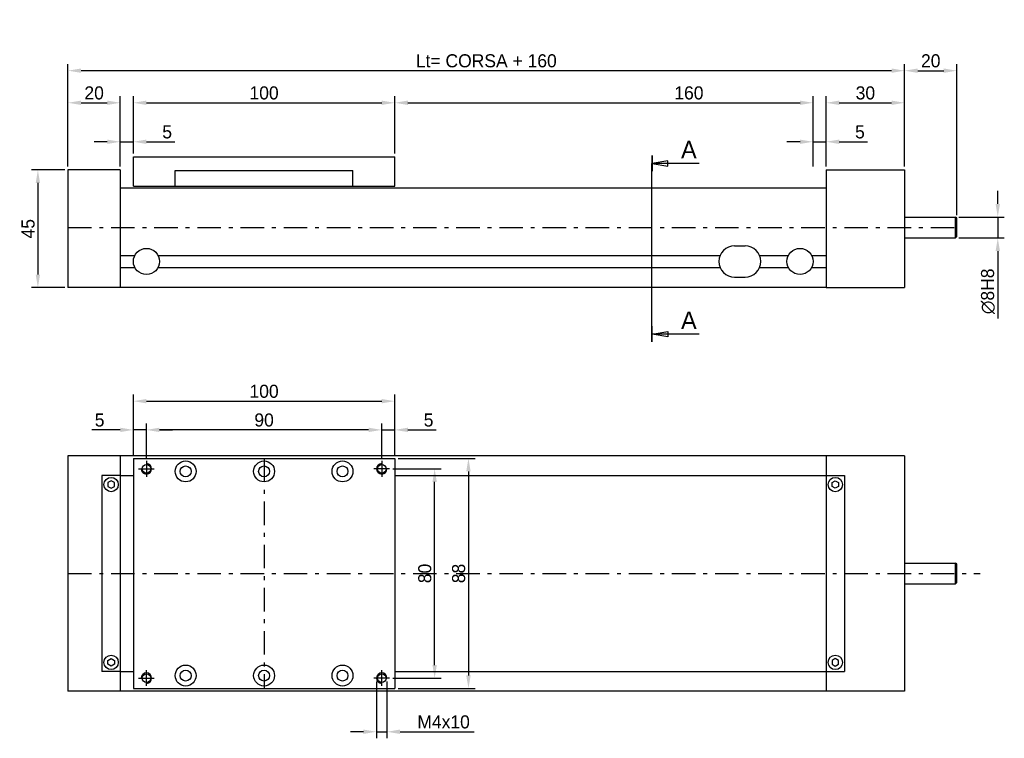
# Model space of a CAD drawing. Extents: x -56 to 589, y 202 to 476.
# Tile 4 of 4: x 213 to 589, y 202 to 476. Entities that reach past the tile are written whole.
import ezdxf

# ---------------------------------------------------------------- set-up
doc = ezdxf.new("R2010")
doc.units = 0
doc.header["$LTSCALE"] = 1.5
doc.linetypes.add('PL2', pattern=[11, 6, -2, 1, -2])
doc.linetypes.add('TR2', pattern=[5, 3, -2])
doc.layers.get('0').update_dxf_attribs({"linetype": 'CONTINUOUS'})
doc.layers.get('DEFPOINTS').update_dxf_attribs({"linetype": 'CONTINUOUS'})
for name, color, linetype in [('ASSI', 241, 'PL2'), ('QUOTE', 60, 'CONTINUOUS'), ('RIEMPIE', 5, 'CONTINUOUS'), ('TESTI', 2, 'CONTINUOUS'), ('TRATTEGGI', 1, 'TR2')]:
    doc.layers.add(name, color=color, linetype=linetype)
doc.dimstyles.get("Standard").update_dxf_attribs({"dimtxt": 0.18, "dimasz": 0.18, "dimexe": 0.18, "dimexo": 0.0625, "dimgap": 0.09, "dimtad": 0, "dimtih": 1, "dimtoh": 1, "dimdec": 4, "dimzin": 0, "dimdsep": 46, "dimtxsty": 'STANDARD', "dimcen": 0.09, "dimadec": 0, "dimazin": 0, "dimtfac": 1, "dimtdec": 4, "dimtofl": 0, "dimtmove": 0, "dimatfit": 3, "dimfxl": 1, "dimtolj": 1, "dimtzin": 0, "dimarcsym": 0})

# ---------------------------------------------------------------- blocks, each defined once
blk = doc.blocks.new('*D65')
at = {"color": 0, "linetype": 'ByBlock', "transparency": 16777216}
for p, q in [((586.95, 406.07), (586.95, 411.07)), ((572.06, 401.07), (589.45, 401.07)), ((586.95, 401.07), (586.95, 393.07)), ((572.06, 393.07), (589.45, 393.07)), ((586.95, 388.07), (586.95, 362.23))]:
    blk.add_line(p, q, dxfattribs=at)
for points in [[(586.12, 406.07), (587.78, 406.07), (586.95, 401.07)], [(586.12, 388.07), (587.78, 388.07), (586.95, 393.07)]]:
    blk.add_solid(points, dxfattribs=at)
at = {"layer": 'DEFPOINTS', "color": 0, "linetype": 'ByBlock', "transparency": 16777216}
for p in [(570.81, 401.07), (570.81, 393.07), (586.95, 393.07)]:
    blk.add_point(p, dxfattribs=at)
at = {"color": 0, "linetype": 'ByBlock', "transparency": 16777216, "insert": (583.2, 372.65), "char_height": 5, "attachment_point": 5, "rotation": 90}
blk.add_mtext('\\A1;∅8H8', dxfattribs=at)
blk = doc.blocks.new('*D85')
at = {"color": 0, "linetype": 'ByBlock', "transparency": 16777216}
for p, q in [((230.06, 419.07), (217.3, 419.07)), ((219.8, 414.07), (219.8, 379.07)), ((230.06, 374.07), (217.3, 374.07))]:
    blk.add_line(p, q, dxfattribs=at)
for points in [[(218.96, 414.07), (220.63, 414.07), (219.8, 419.07)], [(218.96, 379.07), (220.63, 379.07), (219.8, 374.07)]]:
    blk.add_solid(points, dxfattribs=at)
at = {"layer": 'DEFPOINTS', "color": 0, "linetype": 'ByBlock', "transparency": 16777216}
for p in [(231.31, 419.07), (219.8, 374.07), (231.31, 374.07)]:
    blk.add_point(p, dxfattribs=at)
at = {"color": 0, "linetype": 'ByBlock', "transparency": 16777216, "insert": (216.05, 396.57), "char_height": 5, "attachment_point": 5, "rotation": 90}
blk.add_mtext('\\A1;45', dxfattribs=at)
blk = doc.blocks.new('*D88')
at = {"color": 0, "linetype": 'ByBlock', "transparency": 16777216}
for p, q in [((231.31, 420.32), (231.31, 447.23)), ((236.31, 444.73), (246.31, 444.73)), ((251.31, 420.32), (251.31, 447.23))]:
    blk.add_line(p, q, dxfattribs=at)
for points in [[(236.31, 445.57), (236.31, 443.9), (231.31, 444.73)], [(246.31, 445.57), (246.31, 443.9), (251.31, 444.73)]]:
    blk.add_solid(points, dxfattribs=at)
at = {"layer": 'DEFPOINTS', "color": 0, "linetype": 'ByBlock', "transparency": 16777216}
for p in [(251.31, 444.73), (231.31, 419.07), (251.31, 419.07)]:
    blk.add_point(p, dxfattribs=at)
at = {"color": 0, "linetype": 'ByBlock', "transparency": 16777216, "insert": (241.31, 448.48), "char_height": 5, "attachment_point": 5}
blk.add_mtext('\\A1;20', dxfattribs=at)
blk = doc.blocks.new('*D89')
at = {"color": 0, "linetype": 'ByBlock', "transparency": 16777216}
for p, q in [((246.31, 429.83), (241.31, 429.83)), ((251.31, 420.32), (251.31, 432.33)), ((251.31, 429.83), (256.31, 429.83)), ((256.31, 425.32), (256.31, 432.33)), ((261.31, 429.83), (272.15, 429.83))]:
    blk.add_line(p, q, dxfattribs=at)
for points in [[(246.31, 430.66), (246.31, 428.99), (251.31, 429.83)], [(261.31, 430.66), (261.31, 428.99), (256.31, 429.83)]]:
    blk.add_solid(points, dxfattribs=at)
at = {"layer": 'DEFPOINTS', "color": 0, "linetype": 'ByBlock', "transparency": 16777216}
for p in [(256.31, 429.83), (256.31, 424.07), (251.31, 419.07)]:
    blk.add_point(p, dxfattribs=at)
at = {"color": 0, "linetype": 'ByBlock', "transparency": 16777216, "insert": (269.23, 433.58), "char_height": 5, "attachment_point": 5}
blk.add_mtext('\\A1;5', dxfattribs=at)
blk = doc.blocks.new('*D90')
at = {"color": 0, "linetype": 'ByBlock', "transparency": 16777216}
for p, q in [((256.31, 426.57), (256.31, 447.23)), ((261.31, 444.73), (351.31, 444.73)), ((356.31, 425.32), (356.31, 447.23))]:
    blk.add_line(p, q, dxfattribs=at)
for points in [[(261.31, 445.57), (261.31, 443.9), (256.31, 444.73)], [(351.31, 445.57), (351.31, 443.9), (356.31, 444.73)]]:
    blk.add_solid(points, dxfattribs=at)
at = {"layer": 'DEFPOINTS', "color": 0, "linetype": 'ByBlock', "transparency": 16777216}
for p in [(356.31, 444.73), (256.31, 425.32), (356.31, 424.07)]:
    blk.add_point(p, dxfattribs=at)
at = {"color": 0, "linetype": 'ByBlock', "transparency": 16777216, "insert": (306.31, 448.48), "char_height": 5, "attachment_point": 5}
blk.add_mtext('\\A1;100', dxfattribs=at)
blk = doc.blocks.new('*D91')
at = {"color": 0, "linetype": 'ByBlock', "transparency": 16777216}
for p, q in [((356.31, 425.32), (356.31, 447.23)), ((361.31, 444.73), (511.31, 444.73)), ((516.31, 420.32), (516.31, 447.23))]:
    blk.add_line(p, q, dxfattribs=at)
for points in [[(361.31, 445.57), (361.31, 443.9), (356.31, 444.73)], [(511.31, 445.57), (511.31, 443.9), (516.31, 444.73)]]:
    blk.add_solid(points, dxfattribs=at)
at = {"layer": 'DEFPOINTS', "color": 0, "linetype": 'ByBlock', "transparency": 16777216}
for p in [(516.31, 444.73), (356.31, 424.07), (516.31, 419.07)]:
    blk.add_point(p, dxfattribs=at)
at = {"color": 0, "linetype": 'ByBlock', "transparency": 16777216, "insert": (468.81, 448.48), "char_height": 5, "attachment_point": 5}
blk.add_mtext('\\A1;160', dxfattribs=at)
blk = doc.blocks.new('*D92')
at = {"color": 0, "linetype": 'ByBlock', "transparency": 16777216}
for p, q in [((511.31, 429.83), (506.31, 429.83)), ((516.31, 421.57), (516.31, 432.33)), ((516.31, 429.83), (521.31, 429.83)), ((521.31, 420.32), (521.31, 432.33)), ((526.31, 429.83), (537.15, 429.83))]:
    blk.add_line(p, q, dxfattribs=at)
for points in [[(511.31, 430.66), (511.31, 428.99), (516.31, 429.83)], [(526.31, 430.66), (526.31, 428.99), (521.31, 429.83)]]:
    blk.add_solid(points, dxfattribs=at)
at = {"layer": 'DEFPOINTS', "color": 0, "linetype": 'ByBlock', "transparency": 16777216}
for p in [(521.31, 429.83), (516.31, 420.32), (521.31, 419.07)]:
    blk.add_point(p, dxfattribs=at)
at = {"color": 0, "linetype": 'ByBlock', "transparency": 16777216, "insert": (534.23, 433.58), "char_height": 5, "attachment_point": 5}
blk.add_mtext('\\A1;5', dxfattribs=at)
blk = doc.blocks.new('*D93')
at = {"color": 0, "linetype": 'ByBlock', "transparency": 16777216}
for p, q in [((521.31, 420.32), (521.31, 447.23)), ((526.31, 444.73), (546.31, 444.73)), ((551.31, 420.32), (551.31, 447.23))]:
    blk.add_line(p, q, dxfattribs=at)
for points in [[(526.31, 445.57), (526.31, 443.9), (521.31, 444.73)], [(546.31, 445.57), (546.31, 443.9), (551.31, 444.73)]]:
    blk.add_solid(points, dxfattribs=at)
at = {"layer": 'DEFPOINTS', "color": 0, "linetype": 'ByBlock', "transparency": 16777216}
for p in [(551.31, 444.73), (521.31, 419.07), (551.31, 419.07)]:
    blk.add_point(p, dxfattribs=at)
at = {"color": 0, "linetype": 'ByBlock', "transparency": 16777216, "insert": (536.31, 448.48), "char_height": 5, "attachment_point": 5}
blk.add_mtext('\\A1;30', dxfattribs=at)
blk = doc.blocks.new('*D94')
at = {"color": 0, "linetype": 'ByBlock', "transparency": 16777216}
for p, q in [((231.31, 420.32), (231.31, 459.5)), ((551.31, 420.32), (551.31, 459.5)), ((546.31, 457), (236.31, 457))]:
    blk.add_line(p, q, dxfattribs=at)
for points in [[(236.31, 457.84), (236.31, 456.17), (231.31, 457)], [(546.31, 457.84), (546.31, 456.17), (551.31, 457)]]:
    blk.add_solid(points, dxfattribs=at)
at = {"layer": 'DEFPOINTS', "color": 0, "linetype": 'ByBlock', "transparency": 16777216}
for p in [(231.31, 457), (231.31, 419.07), (551.31, 419.07)]:
    blk.add_point(p, dxfattribs=at)
at = {"color": 0, "linetype": 'ByBlock', "transparency": 16777216, "insert": (391.31, 460.75), "char_height": 5, "attachment_point": 5}
blk.add_mtext('\\A1;Lt= CORSA + 160', dxfattribs=at)
blk = doc.blocks.new('*D95')
at = {"color": 0, "linetype": 'ByBlock', "transparency": 16777216}
for p, q in [((551.31, 420.32), (551.31, 459.5)), ((571.31, 401.82), (571.31, 459.5)), ((556.31, 457), (566.31, 457))]:
    blk.add_line(p, q, dxfattribs=at)
for points in [[(556.31, 457.84), (556.31, 456.17), (551.31, 457)], [(566.31, 457.84), (566.31, 456.17), (571.31, 457)]]:
    blk.add_solid(points, dxfattribs=at)
at = {"layer": 'DEFPOINTS', "color": 0, "linetype": 'ByBlock', "transparency": 16777216}
for p in [(571.31, 457), (551.31, 419.07), (571.31, 400.57)]:
    blk.add_point(p, dxfattribs=at)
at = {"color": 0, "linetype": 'ByBlock', "transparency": 16777216, "insert": (561.31, 460.75), "char_height": 5, "attachment_point": 5}
blk.add_mtext('\\A1;20', dxfattribs=at)
blk = doc.blocks.new('*D105')
at = {"color": 0, "linetype": 'ByBlock', "transparency": 16777216}
for p, q in [((357.56, 308.8), (386.99, 308.8)), ((384.49, 303.8), (384.49, 225.8)), ((357.56, 220.8), (386.99, 220.8))]:
    blk.add_line(p, q, dxfattribs=at)
for points in [[(383.65, 303.8), (385.32, 303.8), (384.49, 308.8)], [(383.65, 225.8), (385.32, 225.8), (384.49, 220.8)]]:
    blk.add_solid(points, dxfattribs=at)
at = {"layer": 'DEFPOINTS', "color": 0, "linetype": 'ByBlock', "transparency": 16777216}
for p in [(356.31, 308.8), (356.31, 220.8), (384.49, 220.8)]:
    blk.add_point(p, dxfattribs=at)
at = {"color": 0, "linetype": 'ByBlock', "transparency": 16777216, "insert": (380.74, 264.8), "char_height": 5, "attachment_point": 5, "rotation": 90}
blk.add_mtext('\\A1;88', dxfattribs=at)
blk = doc.blocks.new('*D106')
at = {"color": 0, "linetype": 'ByBlock', "transparency": 16777216}
for p, q in [((355.56, 304.8), (374.05, 304.8)), ((371.55, 229.8), (371.55, 299.8)), ((355.56, 224.8), (374.05, 224.8))]:
    blk.add_line(p, q, dxfattribs=at)
for points in [[(370.72, 299.8), (372.39, 299.8), (371.55, 304.8)], [(370.72, 229.8), (372.39, 229.8), (371.55, 224.8)]]:
    blk.add_solid(points, dxfattribs=at)
at = {"layer": 'DEFPOINTS', "color": 0, "linetype": 'ByBlock', "transparency": 16777216}
for p in [(354.31, 304.8), (371.55, 304.8), (354.31, 224.8)]:
    blk.add_point(p, dxfattribs=at)
at = {"color": 0, "linetype": 'ByBlock', "transparency": 16777216, "insert": (367.8, 264.8), "char_height": 5, "attachment_point": 5, "rotation": 90}
blk.add_mtext('\\A1;80', dxfattribs=at)
blk = doc.blocks.new('*D107')
at = {"color": 0, "linetype": 'ByBlock', "transparency": 16777216}
for p, q in [((349.31, 223.55), (349.31, 201.79)), ((353.31, 223.55), (353.31, 201.79)), ((344.31, 204.29), (339.31, 204.29)), ((349.31, 204.29), (353.31, 204.29)), ((358.31, 204.29), (386.65, 204.29))]:
    blk.add_line(p, q, dxfattribs=at)
for points in [[(344.31, 205.13), (344.31, 203.46), (349.31, 204.29)], [(358.31, 205.13), (358.31, 203.46), (353.31, 204.29)]]:
    blk.add_solid(points, dxfattribs=at)
at = {"layer": 'DEFPOINTS', "color": 0, "linetype": 'ByBlock', "transparency": 16777216}
for p in [(349.31, 224.8), (353.31, 224.8), (353.31, 204.29)]:
    blk.add_point(p, dxfattribs=at)
at = {"color": 0, "linetype": 'ByBlock', "transparency": 16777216, "insert": (374.98, 208.04), "char_height": 5, "attachment_point": 5}
blk.add_mtext('\\A1;M4x10', dxfattribs=at)
blk = doc.blocks.new('*D108')
at = {"color": 0, "linetype": 'ByBlock', "transparency": 16777216}
for p, q in [((351.31, 311.05), (351.31, 322.19)), ((356.31, 311.05), (356.31, 322.19)), ((346.31, 319.69), (341.31, 319.69)), ((351.31, 319.69), (356.31, 319.69)), ((361.31, 319.69), (372.15, 319.69))]:
    blk.add_line(p, q, dxfattribs=at)
for points in [[(346.31, 320.53), (346.31, 318.86), (351.31, 319.69)], [(361.31, 320.53), (361.31, 318.86), (356.31, 319.69)]]:
    blk.add_solid(points, dxfattribs=at)
at = {"layer": 'DEFPOINTS', "color": 0, "linetype": 'ByBlock', "transparency": 16777216}
for p in [(356.31, 319.69), (351.31, 309.8), (356.31, 309.8)]:
    blk.add_point(p, dxfattribs=at)
at = {"color": 0, "linetype": 'ByBlock', "transparency": 16777216, "insert": (369.23, 323.44), "char_height": 5, "attachment_point": 5}
blk.add_mtext('\\A1;5', dxfattribs=at)
blk = doc.blocks.new('*D109')
at = {"color": 0, "linetype": 'ByBlock', "transparency": 16777216}
for p, q in [((261.31, 309.05), (261.31, 322.19)), ((351.31, 309.05), (351.31, 322.19)), ((346.31, 319.69), (266.31, 319.69))]:
    blk.add_line(p, q, dxfattribs=at)
for points in [[(266.31, 320.53), (266.31, 318.86), (261.31, 319.69)], [(346.31, 320.53), (346.31, 318.86), (351.31, 319.69)]]:
    blk.add_solid(points, dxfattribs=at)
at = {"layer": 'DEFPOINTS', "color": 0, "linetype": 'ByBlock', "transparency": 16777216}
for p in [(261.31, 319.69), (261.31, 307.8), (351.31, 307.8)]:
    blk.add_point(p, dxfattribs=at)
at = {"color": 0, "linetype": 'ByBlock', "transparency": 16777216, "insert": (306.31, 323.44), "char_height": 5, "attachment_point": 5}
blk.add_mtext('\\A1;90', dxfattribs=at)
blk = doc.blocks.new('*D110')
at = {"color": 0, "linetype": 'ByBlock', "transparency": 16777216}
for p, q in [((256.31, 311.05), (256.31, 322.19)), ((261.31, 311.05), (261.31, 322.19)), ((251.31, 319.69), (240.48, 319.69)), ((261.31, 319.69), (256.31, 319.69)), ((266.31, 319.69), (271.31, 319.69))]:
    blk.add_line(p, q, dxfattribs=at)
for points in [[(251.31, 320.53), (251.31, 318.86), (256.31, 319.69)], [(266.31, 320.53), (266.31, 318.86), (261.31, 319.69)]]:
    blk.add_solid(points, dxfattribs=at)
at = {"layer": 'DEFPOINTS', "color": 0, "linetype": 'ByBlock', "transparency": 16777216}
for p in [(256.31, 319.69), (256.31, 309.8), (261.31, 309.8)]:
    blk.add_point(p, dxfattribs=at)
at = {"color": 0, "linetype": 'ByBlock', "transparency": 16777216, "insert": (243.4, 323.44), "char_height": 5, "attachment_point": 5}
blk.add_mtext('\\A1;5', dxfattribs=at)
blk = doc.blocks.new('*D111')
at = {"color": 0, "linetype": 'ByBlock', "transparency": 16777216}
for p, q in [((256.31, 310.05), (256.31, 333.17)), ((356.31, 310.05), (356.31, 333.17)), ((261.31, 330.67), (351.31, 330.67))]:
    blk.add_line(p, q, dxfattribs=at)
for points in [[(261.31, 331.5), (261.31, 329.84), (256.31, 330.67)], [(351.31, 331.5), (351.31, 329.84), (356.31, 330.67)]]:
    blk.add_solid(points, dxfattribs=at)
at = {"layer": 'DEFPOINTS', "color": 0, "linetype": 'ByBlock', "transparency": 16777216}
for p in [(356.31, 330.67), (256.31, 308.8), (356.31, 308.8)]:
    blk.add_point(p, dxfattribs=at)
at = {"color": 0, "linetype": 'ByBlock', "transparency": 16777216, "insert": (306.31, 334.42), "char_height": 5, "attachment_point": 5}
blk.add_mtext('\\A1;100', dxfattribs=at)

msp = doc.modelspace()

# ---------------------------------------------------------------- linework, layer by layer
at = {"color": 0}
for p, q in [((256.31, 424.07), (356.31, 424.07)), ((256.31, 412.82), (256.31, 424.07)), ((356.31, 412.82), (356.31, 424.07)), ((231.31, 419.07), (231.31, 374.07)), ((251.31, 419.07), (231.31, 419.07)), ((251.31, 419.07), (251.31, 374.07)), ((272.31, 418.82), (340.31, 418.82)), ((272.31, 412.82), (272.31, 418.82)), ((340.31, 412.82), (340.31, 418.82)), ((521.31, 419.07), (521.31, 374.07)), ((521.31, 419.07), (551.31, 419.07)), ((551.31, 419.07), (551.31, 374.07)), ((251.31, 414.07), (251.31, 374.07)), ((521.31, 412.07), (251.31, 412.07)), ((256.31, 412.82), (356.31, 412.82)), ((551.31, 401.07), (570.81, 401.07)), ((571.31, 400.57), (570.81, 401.07)), ((570.81, 393.07), (570.81, 401.07)), ((571.31, 393.57), (571.31, 400.57)), ((551.31, 393.07), (570.81, 393.07)), ((570.81, 393.07), (571.31, 393.57)), ((251.31, 386.39), (256.89, 386.39)), ((265.74, 386.39), (480.78, 386.39)), ((495.84, 386.39), (506.89, 386.39)), ((515.74, 386.39), (521.31, 386.39)), ((251.31, 381.74), (256.89, 381.74)), ((265.74, 381.74), (480.78, 381.74)), ((495.84, 381.74), (506.89, 381.74)), ((515.74, 381.74), (521.31, 381.74)), ((251.31, 374.07), (231.31, 374.07)), ((521.31, 374.07), (251.31, 374.07)), ((521.31, 374.07), (551.31, 374.07)), ((551.31, 309.8), (231.31, 309.8)), ((231.31, 309.8), (231.31, 219.8)), ((251.31, 309.8), (251.31, 219.8)), ((521.31, 309.8), (521.31, 219.8)), ((551.31, 309.8), (551.31, 219.8)), ((256.31, 308.8), (256.31, 220.8)), ((256.31, 308.8), (356.31, 308.8)), ((356.31, 308.8), (356.31, 220.8)), ((244.31, 302.3), (244.31, 227.3)), ((251.31, 302.3), (244.31, 302.3)), ((251.31, 302.3), (256.31, 302.3)), ((356.31, 302.3), (521.31, 302.3)), ((521.31, 302.3), (528.31, 302.3)), ((528.31, 302.3), (528.31, 227.3)), ((551.31, 268.8), (570.81, 268.8)), ((571.31, 268.3), (570.81, 268.8)), ((570.81, 260.8), (570.81, 268.8)), ((571.31, 261.3), (571.31, 268.3)), ((551.31, 260.8), (570.81, 260.8)), ((570.81, 260.8), (571.31, 261.3)), ((251.31, 227.3), (244.31, 227.3)), ((251.31, 227.3), (256.31, 227.3)), ((356.31, 227.3), (521.31, 227.3)), ((521.31, 227.3), (528.31, 227.3)), ((551.31, 219.8), (231.31, 219.8)), ((256.31, 220.8), (356.31, 220.8))]:
    msp.add_line(p, q, dxfattribs=at)
for points in [[(246.56, 298.08), (247.81, 297.36), (249.06, 298.08), (249.06, 299.52), (247.81, 300.24), (246.56, 299.52)], [(526.06, 298.08), (524.81, 297.36), (523.56, 298.08), (523.56, 299.52), (524.81, 300.24), (526.06, 299.52)], [(246.56, 231.52), (247.81, 232.24), (249.06, 231.52), (249.06, 230.08), (247.81, 229.36), (246.56, 230.08)], [(526.06, 231.52), (524.81, 232.24), (523.56, 231.52), (523.56, 230.08), (524.81, 229.36), (526.06, 230.08)]]:
    msp.add_lwpolyline(points, close=True, dxfattribs=at)
for centre, radius in [((261.31, 384.07), 5), ((511.31, 384.07), 5), ((261.31, 304.8), 1.65), ((276.31, 303.82), 4), ((276.31, 303.82), 2.1), ((306.31, 303.82), 4), ((306.31, 303.82), 2.1), ((336.31, 303.82), 4), ((336.31, 303.82), 2.1), ((351.31, 304.8), 1.65), ((247.81, 298.8), 2.75), ((524.81, 298.8), 2.75), ((247.81, 230.8), 2.75), ((524.81, 230.8), 2.75), ((276.31, 225.77), 4), ((306.31, 225.77), 4), ((336.31, 225.77), 4), ((261.31, 224.8), 1.65), ((276.31, 225.77), 2.1), ((306.31, 225.77), 2.1), ((336.31, 225.77), 2.1), ((351.31, 224.8), 1.65)]:
    msp.add_circle(centre, radius, dxfattribs=at)
at = {"layer": 'ASSI', "color": 0}
for p, q in [((231.31, 397.07), (571.31, 397.07)), ((261.31, 307.8), (261.31, 301.8)), ((306.31, 308.8), (306.31, 220.8)), ((351.31, 307.8), (351.31, 301.8)), ((258.31, 304.8), (264.31, 304.8)), ((354.31, 304.8), (348.31, 304.8)), ((231.31, 264.8), (580.17, 264.8)), ((261.31, 221.8), (261.31, 227.8)), ((351.31, 221.8), (351.31, 227.8)), ((258.31, 224.8), (264.31, 224.8)), ((354.31, 224.8), (348.31, 224.8))]:
    msp.add_line(p, q, dxfattribs=at)
at = {"layer": 'QUOTE', "color": 0}
for p, q in [((486.31, 390.07), (490.31, 390.07)), ((486.31, 378.07), (490.31, 378.07))]:
    msp.add_line(p, q, dxfattribs=at)
for centre, start, end in [((486.31, 384.07), 90, 270), ((490.31, 384.07), 270, 90)]:
    msp.add_arc(centre, 6, start, end, dxfattribs=at)
at = {"layer": 'RIEMPIE', "color": 0}
msp.add_line((454.69, 356.29), (454.69, 421.56), dxfattribs=at)
at = {"layer": 'TESTI', "color": 0}
for p, q in [((454.61, 424.56), (454.61, 418.56)), ((454.66, 424.56), (454.66, 418.56)), ((454.71, 424.56), (454.71, 418.56)), ((460.71, 422.56), (454.71, 421.56)), ((454.76, 424.56), (454.76, 418.56)), ((460.71, 420.56), (460.71, 422.56)), ((454.71, 421.56), (460.71, 420.56)), ((460.71, 421.56), (454.71, 421.56)), ((472.71, 421.56), (460.71, 421.56)), ((454.61, 353.29), (454.61, 359.29)), ((454.66, 353.29), (454.66, 359.29)), ((454.71, 353.29), (454.71, 359.29)), ((454.76, 353.29), (454.76, 359.29)), ((454.71, 356.29), (460.71, 357.29)), ((460.71, 355.29), (454.71, 356.29)), ((460.71, 356.29), (454.71, 356.29)), ((460.71, 357.29), (460.71, 355.29)), ((472.71, 356.29), (460.71, 356.29))]:
    msp.add_line(p, q, dxfattribs=at)
at = {"layer": 'TRATTEGGI', "color": 0, "linetype": 'Continuous'}
for centre, start, end in [((261.31, 304.8), 180, 90), ((351.31, 304.8), 90, 0), ((261.31, 224.8), 270, 180), ((351.31, 224.8), 0, 270)]:
    msp.add_arc(centre, 2, start, end, dxfattribs=at)

# ---------------------------------------------------------------- texts
at = {"layer": 'QUOTE', "color": 0}
for p in [(465.81, 423.52), (465.81, 358.26)]:
    msp.add_text('A', height=6.68, dxfattribs=at).set_placement(p)

# ---------------------------------------------------------------- dimensions: what is measured, and where the dimension line sits
for base, p1, p2, text, picture, middle in [((231.31, 457), (551.31, 419.07), (231.31, 419.07), 'Lt= CORSA + 160', '*D94', (391.31, 460.75)), ((353.31, 204.29), (349.31, 224.8), (353.31, 224.8), 'M<>x10', '*D107', (374.98, 208.04))]:
    dim = msp.add_linear_dim(base=base, p1=p1, p2=p2, text=text, dimstyle='STANDARD', override={"dimscale": 2, "dimtxt": 2.5, "dimasz": 2.5, "dimexe": 1.25, "dimexo": 0.625, "dimgap": 0.625, "dimtad": 1, "dimtih": 0, "dimtoh": 0, "dimdec": 1, "dimzin": 8, "dimlunit": 6, "dimcen": 2.5, "dimtofl": 1}, dxfattribs=at)
    dim.commit()
    dim.dimension.update_dxf_attribs({"geometry": picture, "text_midpoint": middle})
for base, p1, p2, picture, middle in [((571.31, 457), (551.31, 419.07), (571.31, 400.57), '*D95', (561.31, 460.75)), ((256.31, 429.83), (251.31, 419.07), (256.31, 424.07), '*D89', (269.23, 433.58)), ((521.31, 429.83), (516.31, 420.32), (521.31, 419.07), '*D92', (534.23, 433.58)), ((256.31, 319.69), (261.31, 309.8), (256.31, 309.8), '*D110', (243.4, 323.44)), ((261.31, 319.69), (351.31, 307.8), (261.31, 307.8), '*D109', (306.31, 323.44)), ((356.31, 319.69), (351.31, 309.8), (356.31, 309.8), '*D108', (369.23, 323.44))]:
    dim = msp.add_linear_dim(base=base, p1=p1, p2=p2, dimstyle='STANDARD', override={"dimscale": 2, "dimtxt": 2.5, "dimasz": 2.5, "dimexe": 1.25, "dimexo": 0.625, "dimgap": 0.625, "dimtad": 1, "dimtih": 0, "dimtoh": 0, "dimdec": 1, "dimzin": 8, "dimlunit": 6, "dimcen": 2.5, "dimtofl": 1}, dxfattribs=at)
    dim.commit()
    dim.dimension.update_dxf_attribs({"geometry": picture, "text_midpoint": middle})
for base, p1, p2, picture, middle in [((251.31, 444.73), (231.31, 419.07), (251.31, 419.07), '*D88', (241.31, 444.73)), ((356.31, 444.73), (256.31, 425.32), (356.31, 424.07), '*D90', (306.31, 444.73)), ((516.31, 444.73), (356.31, 424.07), (516.31, 419.07), '*D91', (468.81, 444.73)), ((551.31, 444.73), (521.31, 419.07), (551.31, 419.07), '*D93', (536.31, 444.73)), ((356.31, 330.67), (256.31, 308.8), (356.31, 308.8), '*D111', (306.31, 330.67))]:
    dim = msp.add_linear_dim(base=base, p1=p1, p2=p2, dimstyle='STANDARD', override={"dimscale": 2, "dimtxt": 2.5, "dimasz": 2.5, "dimexe": 1.25, "dimexo": 0.625, "dimgap": 0.625, "dimtad": 1, "dimtih": 0, "dimtoh": 0, "dimdec": 1, "dimzin": 8, "dimlunit": 6, "dimcen": 2.5, "dimtofl": 1}, dxfattribs=at)
    dim.commit()
    dim.dimension.update_dxf_attribs({"geometry": picture, "text_midpoint": middle, "dimtype": 160})
for base, p1, p2, picture, middle in [((219.8, 374.07), (231.31, 419.07), (231.31, 374.07), '*D85', (216.05, 396.57)), ((384.49, 220.8), (356.31, 308.8), (356.31, 220.8), '*D105', (380.74, 264.8)), ((371.55, 304.8), (354.31, 224.8), (354.31, 304.8), '*D106', (367.8, 264.8))]:
    dim = msp.add_linear_dim(base=base, p1=p1, p2=p2, angle=90, dimstyle='STANDARD', override={"dimscale": 2, "dimtxt": 2.5, "dimasz": 2.5, "dimexe": 1.25, "dimexo": 0.625, "dimgap": 0.625, "dimtad": 1, "dimtih": 0, "dimtoh": 0, "dimdec": 1, "dimzin": 8, "dimlunit": 6, "dimcen": 2.5, "dimtofl": 1}, dxfattribs=at)
    dim.commit()
    dim.dimension.update_dxf_attribs({"geometry": picture, "text_midpoint": middle})
dim = msp.add_linear_dim(base=(586.95, 393.07), p1=(570.81, 401.07), p2=(570.81, 393.07), angle=270, text='%%c<>H8', dimstyle='STANDARD', override={"dimscale": 2, "dimtxt": 2.5, "dimasz": 2.5, "dimexe": 1.25, "dimexo": 0.625, "dimgap": 0.625, "dimtad": 1, "dimtih": 0, "dimtoh": 0, "dimdec": 1, "dimzin": 8, "dimlunit": 6, "dimcen": 2.5, "dimtofl": 1}, dxfattribs=at)
dim.commit()
dim.dimension.update_dxf_attribs({"geometry": '*D65', "text_midpoint": (583.2, 372.65)})

doc.saveas('drawing.dxf')
